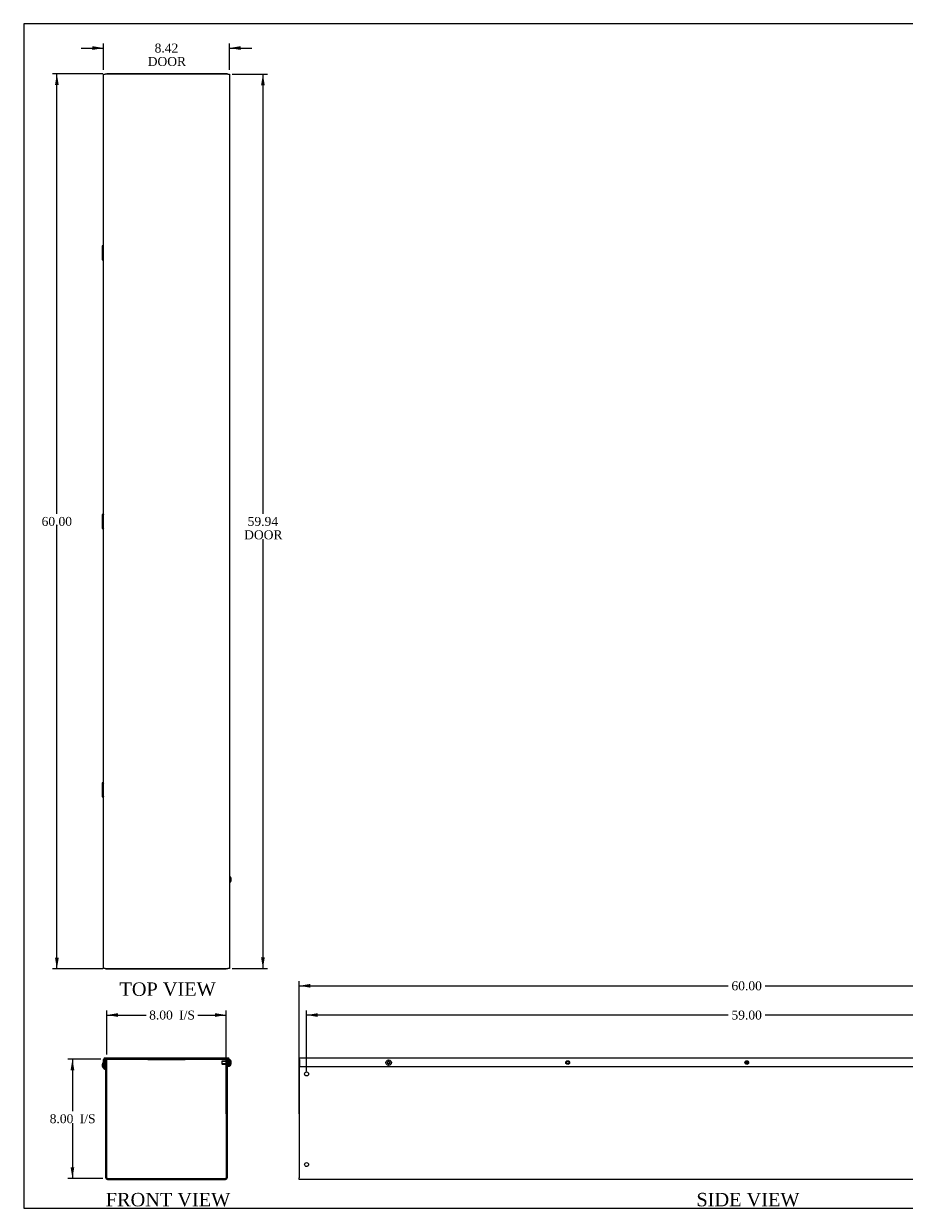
# Model space of a CAD drawing. Header units: inches. Extents: x 0 to 120, y -1 to 80.
# Tile 1 of 4: x 0 to 59, y 0 to 80. Entities that reach past the tile are written whole.
import ezdxf
from ezdxf.enums import TextEntityAlignment as Align
from ezdxf.lldxf.tags import DXFTag

# ---------------------------------------------------------------- set-up
doc = ezdxf.new("R2010")
doc.units = ezdxf.units.IN
doc.header["$MEASUREMENT"] = 0
for name, color, linetype in [('COM55543-20', 7, 'Continuous'), ('COM56293-3', 7, 'Continuous'), ('Default', 7, 'Continuous'), ('QLB20316', 7, 'Continuous'), ('SCS19495', 7, 'Continuous')]:
    doc.layers.add(name, color=color, linetype=linetype)
doc.styles.add('SEACAD_Times_New_Roman', font='times.ttf')
tags = doc.linetypes.add('HIDDEN2', pattern=[0.1875, 0.125, -0.0625]).pattern_tags.tags
tags[6:7] = [DXFTag(74, 4), DXFTag(75, 0), DXFTag(340, '0'), DXFTag(46, 0.0), DXFTag(50, 0.0), DXFTag(44, 0.0), DXFTag(45, 0.0)]
tags[4:5] = [DXFTag(74, 4), DXFTag(75, 0), DXFTag(340, '0'), DXFTag(46, 0.0), DXFTag(50, 0.0), DXFTag(44, 0.0), DXFTag(45, 0.0)]
doc.dimstyles.new('HAMMOND_(STH_-_120x80)', dxfattribs={"dimtxt": 0.6, "dimasz": 0.75, "dimexe": 0.3, "dimexo": 0.3, "dimgap": 0.15, "dimtad": 0, "dimtih": 1, "dimtoh": 1, "dimzin": 0, "dimdsep": 46, "dimtxsty": 'SEACAD_Times_New_Roman', "dimblk1": '_SE_FILLED', "dimblk2": '_SE_FILLED', "dimsah": 1, "dimcen": 0.3, "dimadec": 0, "dimazin": 0, "dimtfac": 0.8, "dimtofl": 0, "dimtmove": 0, "dimatfit": 3, "dimfxl": 1, "dimtolj": 1, "dimtzin": 0, "dimarcsym": 0})

# ---------------------------------------------------------------- blocks, each defined once
blk = doc.blocks.new('SE')
at = {"layer": 'COM55543-20', "color": 7, "linetype": 'Continuous'}
for p, q in [((5.802, 9.749), (5.802, 10.203)), ((5.802, 9.749), (5.874, 9.749)), ((5.874, 9.749), (5.874, 10.203)), ((5.91, 10.311), (14.118, 10.311)), ((5.91, 10.239), (5.942, 10.239)), ((6.014, 10.239), (14.014, 10.239)), ((14.086, 10.239), (14.118, 10.239)), ((14.154, 10.203), (14.154, 9.749)), ((14.226, 9.749), (14.154, 9.749)), ((14.226, 10.203), (14.226, 9.749))]:
    blk.add_line(p, q, dxfattribs=at)
for centre, radius, start, end in [((5.91, 10.203), 0.108, 90, 180), ((5.91, 10.203), 0.036, 90, 180), ((14.118, 10.203), 0.108, 0, 90), ((14.118, 10.203), 0.036, 0, 90)]:
    blk.add_arc(centre, radius, start, end, dxfattribs=at)
at = {"layer": 'COM56293-3', "color": 7, "linetype": 'Continuous'}
for p, q in [((5.883, 9.567), (5.907, 9.635)), ((5.883, 9.567), (5.918, 9.554)), ((5.907, 9.635), (5.942, 9.622)), ((5.918, 9.554), (5.942, 9.619)), ((5.942, 2.275), (5.942, 10.239)), ((5.942, 10.239), (6.014, 10.239)), ((6.014, 2.275), (6.014, 10.239)), ((14.014, 10.239), (14.014, 2.275)), ((14.086, 10.239), (14.014, 10.239)), ((14.086, 10.239), (14.086, 2.275)), ((6.05, 2.239), (13.978, 2.239)), ((6.05, 2.167), (13.978, 2.167))]:
    blk.add_line(p, q, dxfattribs=at)
for centre, radius, start, end in [((5.978, 9.828), 0.278, 129.37673, 249.99999), ((5.978, 9.828), 0.206, 149.33646, 250), ((5.906, 9.52), 0.036, 0.00007, 69.99993), ((6.05, 2.275), 0.108, 180, 270), ((6.05, 2.275), 0.036, 180, 270), ((13.978, 2.275), 0.108, 270, 0), ((13.978, 2.275), 0.036, 270, 0)]:
    blk.add_arc(centre, radius, start, end, dxfattribs=at)
at = {"layer": 'QLB20316', "color": 7, "linetype": 'Continuous'}
for p, q in [((8.764, 10.239), (8.764, 10.209)), ((8.764, 10.209), (9.139, 10.209)), ((9.139, 10.209), (10.889, 10.209)), ((10.889, 10.209), (11.264, 10.209)), ((11.264, 10.239), (11.264, 10.209))]:
    blk.add_line(p, q, dxfattribs=at)
at = {"layer": 'SCS19495', "color": 7, "linetype": 'Continuous'}
for p, q in [((13.726, 10.069), (13.726, 9.929)), ((14.014, 10.094), (13.751, 10.094)), ((13.751, 10.094), (13.751, 10.075)), ((13.751, 9.904), (13.751, 9.923)), ((13.751, 9.904), (14.014, 9.904)), ((14.154, 10.094), (14.086, 10.094)), ((14.086, 9.904), (14.154, 9.904)), ((14.266, 10.182), (14.256, 10.182)), ((14.256, 9.815), (14.266, 9.815)), ((14.336, 10.112), (14.336, 9.885))]:
    blk.add_line(p, q, dxfattribs=at)
at = {"layer": 'SCS19495', "color": 7, "linetype": 'HIDDEN2'}
for p, q in [((14.014, 10.075), (13.751, 10.075)), ((14.014, 9.923), (13.751, 9.923)), ((14.154, 10.075), (14.086, 10.075)), ((14.154, 9.923), (14.086, 9.923))]:
    blk.add_line(p, q, dxfattribs=at)
at = {"layer": 'SCS19495', "color": 7, "linetype": 'Continuous'}
for centre, radius, start, end in [((13.751, 10.069), 0.025, 90, 180), ((13.751, 9.929), 0.025, 180, 270), ((14.256, 10.152), 0.03, 90, 180), ((14.256, 9.845), 0.03, 180, 270), ((14.266, 10.112), 0.07, 0, 90), ((14.266, 9.885), 0.07, 270, 0)]:
    blk.add_arc(centre, radius, start, end, dxfattribs=at)
blk = doc.blocks.new('SE3')
at = {"layer": 'COM55543-20', "color": 7, "linetype": 'Continuous'}
for p, q in [((18.934, 10.311), (78.872, 10.311)), ((18.934, 10.203), (18.934, 10.311)), ((18.934, 10.203), (18.934, 9.749)), ((18.934, 9.749), (78.872, 9.749)), ((78.872, 10.311), (78.872, 10.203)), ((78.872, 9.749), (78.872, 10.203))]:
    blk.add_line(p, q, dxfattribs=at)
for centre in [(36.903, 9.999), (48.903, 9.999), (60.903, 9.999), (72.903, 9.999)]:
    blk.add_circle(centre, 0.125, dxfattribs=at)
at = {"layer": 'COM56293-3', "color": 7, "linetype": 'Continuous'}
for p, q in [((18.903, 10.239), (18.903, 2.275)), ((18.934, 10.239), (18.903, 10.239)), ((48.991, 9.992), (48.815, 9.992)), ((48.976, 10.049), (48.83, 10.049)), ((78.903, 10.239), (78.872, 10.239)), ((78.903, 2.275), (78.903, 10.239)), ((18.903, 2.167), (18.903, 2.275)), ((78.903, 2.167), (18.903, 2.167)), ((78.903, 2.275), (78.903, 2.167))]:
    blk.add_line(p, q, dxfattribs=at)
for centre, radius in [((36.903, 9.999), 0.0885), ((48.903, 9.999), 0.0885), ((60.903, 9.999), 0.0885), ((72.903, 9.999), 0.0885), ((19.403, 9.239), 0.133), ((78.403, 9.239), 0.133), ((19.403, 3.167), 0.133), ((78.403, 3.167), 0.133)]:
    blk.add_circle(centre, radius, dxfattribs=at)
at = {"layer": 'SCS19495', "color": 7, "linetype": 'Continuous'}
for p, q in [((24.809, 10.029), (24.809, 9.969)), ((24.873, 10.029), (24.809, 10.029)), ((24.809, 9.969), (24.873, 9.969)), ((24.933, 10.093), (24.873, 10.093)), ((24.873, 10.093), (24.873, 10.029)), ((24.873, 9.969), (24.873, 9.905)), ((24.873, 9.905), (24.933, 9.905)), ((24.933, 10.029), (24.933, 10.093)), ((24.997, 10.029), (24.933, 10.029)), ((24.933, 9.969), (24.997, 9.969)), ((24.933, 9.905), (24.933, 9.969)), ((24.997, 9.969), (24.997, 10.029))]:
    blk.add_line(p, q, dxfattribs=at)
blk.add_circle((24.903, 9.999), 0.184, dxfattribs=at)
blk = doc.blocks.new('SE5')
at = {"layer": 'COM55543-20', "color": 7, "linetype": 'Continuous'}
for p, q in [((5.802, 76.244), (5.91, 76.244)), ((5.802, 16.306), (5.802, 76.244)), ((14.118, 76.244), (5.91, 76.244)), ((14.118, 76.244), (14.226, 76.244)), ((14.226, 76.244), (14.226, 16.306)), ((5.91, 16.306), (5.802, 16.306)), ((5.91, 16.306), (14.118, 16.306)), ((14.226, 16.306), (14.118, 16.306))]:
    blk.add_line(p, q, dxfattribs=at)
at = {"layer": 'COM56293-3', "color": 7, "linetype": 'Continuous'}
for p, q in [((5.942, 76.275), (6.014, 76.275)), ((5.942, 76.244), (5.942, 76.275)), ((6.05, 76.275), (6.014, 76.275)), ((6.014, 76.244), (6.014, 76.275)), ((13.978, 76.275), (6.05, 76.275)), ((14.014, 76.275), (13.978, 76.275)), ((14.014, 76.275), (14.014, 76.244)), ((14.086, 76.275), (14.014, 76.275)), ((14.086, 76.275), (14.086, 76.244)), ((5.7, 64.736), (5.7, 63.815)), ((5.7, 46.736), (5.7, 45.815)), ((5.7, 28.736), (5.7, 27.815)), ((5.942, 16.275), (5.942, 16.306)), ((5.942, 16.275), (6.014, 16.275)), ((6.014, 16.275), (6.014, 16.306)), ((6.014, 16.275), (6.05, 16.275)), ((6.05, 16.275), (13.978, 16.275)), ((13.978, 16.275), (14.014, 16.275)), ((14.014, 16.306), (14.014, 16.275)), ((14.086, 16.275), (14.014, 16.275)), ((14.086, 16.306), (14.086, 16.275))]:
    blk.add_line(p, q, dxfattribs=at)
for points, knots in [([(5.801, 64.754), (5.787, 64.753), (5.774, 64.751), (5.747, 64.748), (5.734, 64.746), (5.714, 64.743), (5.707, 64.741), (5.699, 64.737), (5.699, 64.735), (5.704, 64.731), (5.711, 64.73), (5.729, 64.726), (5.742, 64.724), (5.772, 64.72), (5.789, 64.718), (5.809, 64.717)], [0.1591307, 0.1591307, 0.1591307, 0.1591307, 0.25, 0.25, 0.375, 0.375, 0.5, 0.5, 0.625, 0.625, 0.75, 0.75, 0.875, 0.875, 1, 1, 1, 1]), ([(5.8, 64.747), (5.796, 64.746), (5.793, 64.745), (5.782, 64.743), (5.777, 64.741), (5.771, 64.737), (5.771, 64.735), (5.775, 64.731), (5.78, 64.73), (5.791, 64.727), (5.795, 64.726), (5.8, 64.725)], [0.3207076, 0.3207076, 0.3207076, 0.3207076, 0.375, 0.375, 0.5, 0.5, 0.625, 0.625, 0.75, 0.75, 0.820707, 0.820707, 0.820707, 0.820707]), ([(5.809, 63.834), (5.789, 63.832), (5.772, 63.83), (5.742, 63.826), (5.729, 63.825), (5.711, 63.821), (5.704, 63.819), (5.699, 63.815), (5.699, 63.813), (5.707, 63.81), (5.714, 63.808), (5.734, 63.804), (5.747, 63.802), (5.774, 63.799), (5.787, 63.798), (5.801, 63.796)], [0, 0, 0, 0, 0.125, 0.125, 0.25, 0.25, 0.375, 0.375, 0.5, 0.5, 0.625, 0.625, 0.75, 0.75, 0.8408693, 0.8408693, 0.8408693, 0.8408693]), ([(5.8, 63.826), (5.795, 63.825), (5.791, 63.824), (5.78, 63.821), (5.775, 63.819), (5.771, 63.815), (5.771, 63.813), (5.777, 63.81), (5.782, 63.808), (5.793, 63.805), (5.796, 63.804), (5.8, 63.804)], [0.179293, 0.179293, 0.179293, 0.179293, 0.25, 0.25, 0.375, 0.375, 0.5, 0.5, 0.625, 0.625, 0.6792924, 0.6792924, 0.6792924, 0.6792924]), ([(5.801, 46.754), (5.787, 46.753), (5.774, 46.751), (5.747, 46.748), (5.734, 46.746), (5.714, 46.743), (5.707, 46.741), (5.699, 46.737), (5.699, 46.735), (5.704, 46.731), (5.711, 46.73), (5.729, 46.726), (5.742, 46.724), (5.772, 46.72), (5.789, 46.718), (5.809, 46.717)], [0.1591307, 0.1591307, 0.1591307, 0.1591307, 0.25, 0.25, 0.375, 0.375, 0.5, 0.5, 0.625, 0.625, 0.75, 0.75, 0.875, 0.875, 1, 1, 1, 1]), ([(5.8, 46.747), (5.796, 46.746), (5.793, 46.745), (5.782, 46.743), (5.777, 46.741), (5.771, 46.737), (5.771, 46.735), (5.775, 46.731), (5.78, 46.73), (5.791, 46.727), (5.795, 46.726), (5.8, 46.725)], [0.3207076, 0.3207076, 0.3207076, 0.3207076, 0.375, 0.375, 0.5, 0.5, 0.625, 0.625, 0.75, 0.75, 0.820707, 0.820707, 0.820707, 0.820707]), ([(5.809, 45.834), (5.789, 45.832), (5.772, 45.83), (5.742, 45.826), (5.729, 45.825), (5.711, 45.821), (5.704, 45.819), (5.699, 45.815), (5.699, 45.813), (5.707, 45.81), (5.714, 45.808), (5.734, 45.804), (5.747, 45.802), (5.774, 45.799), (5.787, 45.798), (5.801, 45.796)], [0, 0, 0, 0, 0.125, 0.125, 0.25, 0.25, 0.375, 0.375, 0.5, 0.5, 0.625, 0.625, 0.75, 0.75, 0.8408693, 0.8408693, 0.8408693, 0.8408693]), ([(5.8, 45.826), (5.795, 45.825), (5.791, 45.824), (5.78, 45.821), (5.775, 45.819), (5.771, 45.815), (5.771, 45.813), (5.777, 45.81), (5.782, 45.808), (5.793, 45.805), (5.796, 45.804), (5.8, 45.804)], [0.179293, 0.179293, 0.179293, 0.179293, 0.25, 0.25, 0.375, 0.375, 0.5, 0.5, 0.625, 0.625, 0.6792924, 0.6792924, 0.6792924, 0.6792924]), ([(5.801, 28.754), (5.787, 28.753), (5.774, 28.751), (5.747, 28.748), (5.734, 28.746), (5.714, 28.743), (5.707, 28.741), (5.699, 28.737), (5.699, 28.735), (5.704, 28.731), (5.711, 28.73), (5.729, 28.726), (5.742, 28.724), (5.772, 28.72), (5.789, 28.718), (5.809, 28.717)], [0.1591307, 0.1591307, 0.1591307, 0.1591307, 0.25, 0.25, 0.375, 0.375, 0.5, 0.5, 0.625, 0.625, 0.75, 0.75, 0.875, 0.875, 1, 1, 1, 1]), ([(5.8, 28.747), (5.796, 28.746), (5.793, 28.745), (5.782, 28.743), (5.777, 28.741), (5.771, 28.737), (5.771, 28.735), (5.775, 28.731), (5.78, 28.73), (5.791, 28.727), (5.795, 28.726), (5.8, 28.725)], [0.3207076, 0.3207076, 0.3207076, 0.3207076, 0.375, 0.375, 0.5, 0.5, 0.625, 0.625, 0.75, 0.75, 0.820707, 0.820707, 0.820707, 0.820707]), ([(5.809, 27.834), (5.789, 27.832), (5.772, 27.83), (5.742, 27.826), (5.729, 27.825), (5.711, 27.821), (5.704, 27.819), (5.699, 27.815), (5.699, 27.813), (5.707, 27.81), (5.714, 27.808), (5.734, 27.804), (5.747, 27.802), (5.774, 27.799), (5.787, 27.798), (5.801, 27.796)], [0, 0, 0, 0, 0.125, 0.125, 0.25, 0.25, 0.375, 0.375, 0.5, 0.5, 0.625, 0.625, 0.75, 0.75, 0.8408693, 0.8408693, 0.8408693, 0.8408693]), ([(5.8, 27.826), (5.795, 27.825), (5.791, 27.824), (5.78, 27.821), (5.775, 27.819), (5.771, 27.815), (5.771, 27.813), (5.777, 27.81), (5.782, 27.808), (5.793, 27.805), (5.796, 27.804), (5.8, 27.804)], [0.179293, 0.179293, 0.179293, 0.179293, 0.25, 0.25, 0.375, 0.375, 0.5, 0.5, 0.625, 0.625, 0.6792924, 0.6792924, 0.6792924, 0.6792924])]:
    blk.add_open_spline(points, degree=3, knots=knots, dxfattribs=at)
at = {"layer": 'SCS19495', "color": 7, "linetype": 'Continuous'}
for p, q in [((14.266, 22.459), (14.256, 22.459)), ((14.336, 22.389), (14.336, 22.162)), ((14.256, 22.092), (14.266, 22.092))]:
    blk.add_line(p, q, dxfattribs=at)
for centre, radius, start, end in [((14.256, 22.429), 0.03, 90, 180), ((14.266, 22.389), 0.07, 0, 90), ((14.256, 22.122), 0.03, 180, 270), ((14.266, 22.162), 0.07, 270, 0)]:
    blk.add_arc(centre, radius, start, end, dxfattribs=at)
blk = doc.blocks.new('DMBLK1692')
at = {"layer": 'Default', "linetype": 'Continuous', "transparency": 16777216}
for points in [[(6.764, 13.312), (6.014, 13.187), (6.764, 13.062)], [(13.264, 13.312), (13.264, 13.062), (14.014, 13.187)]]:
    blk.add_hatch(color=7, dxfattribs=at).paths.add_polyline_path(points)
at = {"layer": 'Default', "color": 7, "linetype": 'Continuous', "transparency": 16777216}
for p, q in [((6.014, 10.539), (6.014, 13.487)), ((6.014, 13.187), (8.642, 13.187)), ((12.113, 13.187), (14.014, 13.187)), ((14.014, 6.557), (14.014, 13.487))]:
    blk.add_line(p, q, dxfattribs=at)
at = {"layer": 'Default', "color": 7, "linetype": 'Continuous', "transparency": 16777216, "style": 'SEACAD_Times_New_Roman'}
for s, p in [('I/S', (10.865, 13.487)), ('8.00', (8.852, 13.487))]:
    blk.add_text(s, height=0.6, dxfattribs=at).set_placement(p, align=Align.TOP_LEFT)
blk = doc.blocks.new('_SE_FILLED')
at = {"color": 0}
blk.add_line((0, 0), (-1, 0), dxfattribs=at)
blk.add_solid([(0, 0), (-1, -0.1665), (-1, 0.1665), (0, 0)], dxfattribs=at)
blk = doc.blocks.new('DMBLK1693')
at = {"layer": 'Default', "linetype": 'Continuous', "transparency": 16777216}
for points in [[(3.586, 9.489), (3.836, 9.489), (3.711, 10.239)], [(3.586, 2.989), (3.711, 2.239), (3.836, 2.989)]]:
    blk.add_hatch(color=7, dxfattribs=at).paths.add_polyline_path(points)
at = {"layer": 'Default', "color": 7, "linetype": 'Continuous', "transparency": 16777216}
for p, q in [((5.61, 10.239), (3.411, 10.239)), ((3.711, 10.239), (3.711, 6.749)), ((3.711, 5.939), (3.711, 2.239)), ((5.75, 2.239), (3.411, 2.239))]:
    blk.add_line(p, q, dxfattribs=at)
at = {"layer": 'Default', "color": 7, "linetype": 'Continuous', "transparency": 16777216, "style": 'SEACAD_Times_New_Roman'}
for s, p in [('8.00', (2.186, 6.539)), ('I/S', (4.198, 6.539))]:
    blk.add_text(s, height=0.6, dxfattribs=at).set_placement(p, align=Align.TOP_LEFT)
blk = doc.blocks.new('DMBLK1694')
at = {"layer": 'Default', "linetype": 'Continuous', "transparency": 16777216}
for points in [[(5.052, 78.126), (5.052, 77.876), (5.802, 78.001)], [(14.976, 78.126), (14.226, 78.001), (14.976, 77.876)]]:
    blk.add_hatch(color=7, dxfattribs=at).paths.add_polyline_path(points)
at = {"layer": 'Default', "color": 7, "linetype": 'Continuous', "transparency": 16777216}
for p, q in [((4.302, 78.001), (5.802, 78.001)), ((5.802, 76.544), (5.802, 78.301)), ((14.226, 76.544), (14.226, 78.301)), ((14.226, 78.001), (15.726, 78.001))]:
    blk.add_line(p, q, dxfattribs=at)
at = {"layer": 'Default', "color": 7, "linetype": 'Continuous', "transparency": 16777216, "style": 'SEACAD_Times_New_Roman'}
for s, p in [('8.42', (9.218, 78.301)), ('DOOR', (8.756, 77.401))]:
    blk.add_text(s, height=0.6, dxfattribs=at).set_placement(p, align=Align.TOP_LEFT)
blk = doc.blocks.new('DMBLK1695')
at = {"layer": 'Default', "linetype": 'Continuous', "transparency": 16777216}
for points in [[(16.601, 75.494), (16.476, 76.244), (16.351, 75.494)], [(16.601, 17.056), (16.351, 17.056), (16.476, 16.306)]]:
    blk.add_hatch(color=7, dxfattribs=at).paths.add_polyline_path(points)
at = {"layer": 'Default', "color": 7, "linetype": 'Continuous', "transparency": 16777216}
for p, q in [((14.418, 76.244), (16.776, 76.244)), ((16.476, 76.244), (16.476, 46.785)), ((16.476, 45.075), (16.476, 16.306)), ((14.418, 16.306), (16.776, 16.306))]:
    blk.add_line(p, q, dxfattribs=at)
at = {"layer": 'Default', "color": 7, "linetype": 'Continuous', "transparency": 16777216, "style": 'SEACAD_Times_New_Roman'}
for s, p in [('59.94', (15.453, 46.575)), ('DOOR', (15.218, 45.675))]:
    blk.add_text(s, height=0.6, dxfattribs=at).set_placement(p, align=Align.TOP_LEFT)
blk = doc.blocks.new('DMBLK1698')
at = {"layer": 'Default', "linetype": 'Continuous', "transparency": 16777216}
for points in [[(20.153, 13.312), (19.403, 13.187), (20.153, 13.062)], [(77.653, 13.312), (77.653, 13.062), (78.403, 13.187)]]:
    blk.add_hatch(color=7, dxfattribs=at).paths.add_polyline_path(points)
at = {"layer": 'Default', "color": 7, "linetype": 'Continuous', "transparency": 16777216}
for p, q in [((19.403, 9.406), (19.403, 13.487)), ((47.669, 13.187), (19.403, 13.187)), ((78.403, 13.187), (50.137, 13.187)), ((78.403, 9.406), (78.403, 13.487))]:
    blk.add_line(p, q, dxfattribs=at)
at = {"layer": 'Default', "color": 7, "linetype": 'Continuous', "transparency": 16777216, "style": 'SEACAD_Times_New_Roman'}
blk.add_text('59.00', height=0.6, dxfattribs=at).set_placement((47.879, 13.487), align=Align.TOP_LEFT)
blk = doc.blocks.new('DMBLK1700')
at = {"layer": 'Default', "linetype": 'Continuous', "transparency": 16777216}
for points in [[(2.542, 75.525), (2.792, 75.525), (2.667, 76.275)], [(2.542, 17.025), (2.667, 16.275), (2.792, 17.025)]]:
    blk.add_hatch(color=7, dxfattribs=at).paths.add_polyline_path(points)
at = {"layer": 'Default', "color": 7, "linetype": 'Continuous', "transparency": 16777216}
for p, q in [((5.75, 76.275), (2.367, 76.275)), ((2.667, 46.785), (2.667, 76.275)), ((2.667, 16.275), (2.667, 45.975)), ((5.75, 16.275), (2.367, 16.275))]:
    blk.add_line(p, q, dxfattribs=at)
at = {"layer": 'Default', "color": 7, "linetype": 'Continuous', "transparency": 16777216, "style": 'SEACAD_Times_New_Roman'}
blk.add_text('60.00', height=0.6, dxfattribs=at).set_placement((1.643, 46.575), align=Align.TOP_LEFT)
blk = doc.blocks.new('DMBLK1701')
at = {"layer": 'Default', "linetype": 'Continuous', "transparency": 16777216}
for points in [[(19.653, 15.272), (18.903, 15.147), (19.653, 15.022)], [(78.153, 15.272), (78.153, 15.022), (78.903, 15.147)]]:
    blk.add_hatch(color=7, dxfattribs=at).paths.add_polyline_path(points)
at = {"layer": 'Default', "color": 7, "linetype": 'Continuous', "transparency": 16777216}
for p, q in [((18.903, 6.557), (18.903, 15.447)), ((18.903, 15.147), (47.669, 15.147)), ((50.137, 15.147), (78.903, 15.147)), ((78.903, 10.539), (78.903, 15.447))]:
    blk.add_line(p, q, dxfattribs=at)
at = {"layer": 'Default', "color": 7, "linetype": 'Continuous', "transparency": 16777216, "style": 'SEACAD_Times_New_Roman'}
blk.add_text('60.00', height=0.6, dxfattribs=at).set_placement((47.879, 15.447), align=Align.TOP_LEFT)
blk = doc.blocks.new('BORDER')
at = {"layer": 'Default', "color": 7, "linetype": 'Continuous'}
for p, q in [((0, 27.86), (-41.86, 27.86)), ((-41.86, 27.86), (-41.86, 0)), ((-41.86, 0), (0, 0))]:
    blk.add_line(p, q, dxfattribs=at)

msp = doc.modelspace()

# ---------------------------------------------------------------- block references
at = {"layer": 'Default', "color": 7, "xscale": 2.85, "yscale": 2.85, "zscale": 2.85}
msp.add_blockref('BORDER', (119.744, 0.233), dxfattribs=at)
at = {"layer": 'Default'}
for name in ['SE5', 'SE', 'SE3']:
    msp.add_blockref(name, (0, 0), dxfattribs=at)

# ---------------------------------------------------------------- texts
at = {"layer": 'Default', "color": 7, "linetype": 'Continuous', "style": 'SEACAD_Times_New_Roman'}
for s, p in [('TOP VIEW', (6.861, 15.375)), ('FRONT VIEW', (5.944, 1.267)), ('SIDE VIEW', (45.533, 1.267))]:
    msp.add_text(s, height=0.9, dxfattribs=at).set_placement(p, align=Align.TOP_LEFT)

# ---------------------------------------------------------------- dimensions: what is measured, and where the dimension line sits
at = {"layer": 'Default', "color": 7, "linetype": 'Continuous'}
for base, p1, p2, angle, text, picture, middle, dimtype in [((5.802, 78.001), (5.802, 76.244), (14.226, 76.244), 0, '\\A1;<>\\PDOOR', 'DMBLK1694', (10.014, 78.001), 161), ((2.667, 76.275), (6.05, 16.275), (13.978, 76.275), 90, '\\A1;<>', 'DMBLK1700', (2.667, 46.275), 160), ((16.476, 76.244), (14.118, 76.244), (14.118, 16.306), 270, '\\A1;<>\\PDOOR', 'DMBLK1695', (16.476, 46.275), 161), ((3.711, 2.239), (5.91, 10.239), (6.05, 2.239), 90, '\\A1;<> I/S', 'DMBLK1693', (3.711, 6.239), 160)]:
    dim = msp.add_linear_dim(base=base, p1=p1, p2=p2, angle=angle, text=text, dimstyle='HAMMOND_(STH_-_120x80)', dxfattribs=at)
    dim.commit()
    dim.dimension.update_dxf_attribs({"geometry": picture, "text_midpoint": middle, "dimtype": dimtype})
for base, p1, p2, text, picture, middle in [((78.903, 15.147), (18.903, 6.257), (78.903, 2.275), '\\A1;<>', 'DMBLK1701', (48.903, 15.147)), ((14.014, 13.187), (6.014, 2.275), (14.014, 6.257), '\\A1;<> I/S', 'DMBLK1692', (10.377, 13.187)), ((19.403, 13.187), (78.403, 9.106), (19.403, 9.106), '\\A1;<>', 'DMBLK1698', (48.903, 13.187))]:
    dim = msp.add_linear_dim(base=base, p1=p1, p2=p2, text=text, dimstyle='HAMMOND_(STH_-_120x80)', dxfattribs=at)
    dim.commit()
    dim.dimension.update_dxf_attribs({"geometry": picture, "text_midpoint": middle, "dimtype": 160})

doc.saveas('drawing.dxf')
